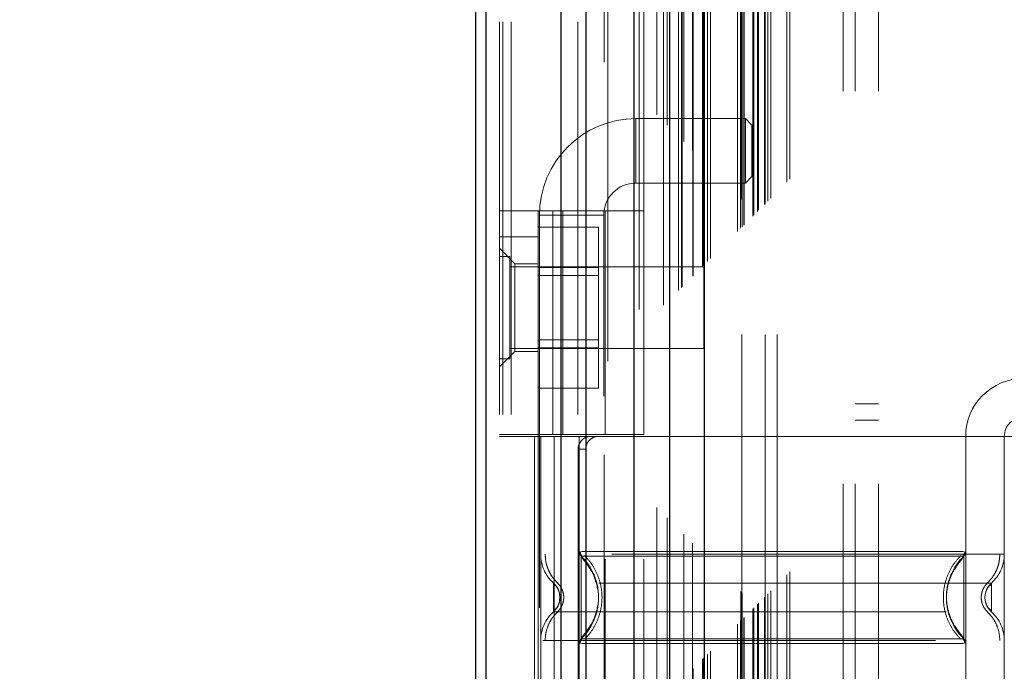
# Model space of a CAD drawing. Header units: inches. Extents: x 0.2 to 10.8, y 0.2 to 8.2.
# Tile 47 of 103: x 3.072 to 3.322, y 4.715 to 4.881. Entities that reach past the tile are written whole.
import ezdxf

# ---------------------------------------------------------------- set-up
doc = ezdxf.new("R2010")
doc.units = ezdxf.units.IN
doc.header["$MEASUREMENT"] = 0
doc.linetypes.add('HIDDEN', pattern=[0.07500000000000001, 0.05, -0.025])
doc.layers.add('DIMENSIONS', color=140, linetype='Continuous')
doc.styles.add('SLDTEXTSTYLE0', font='TXT', dxfattribs={"width": 0.7})
doc.dimstyles.new('SLDDIMSTYLE0', dxfattribs={"dimtxt": 0.0849609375, "dimasz": 0.13, "dimexe": 0, "dimexo": 0.0625, "dimgap": 0.021240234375, "dimtad": 0, "dimtih": 1, "dimtoh": 1, "dimlfac": 12, "dimrnd": 1e-09, "dimzin": 12, "dimdsep": 46, "dimtxsty": 'SLDTEXTSTYLE0', "dimsah": 1, "dimcen": 0.09, "dimadec": 0, "dimazin": 3, "dimtfac": 1, "dimtofl": 0, "dimtmove": 0, "dimatfit": 3, "dimfxl": 0, "dimfrac": 2, "dimtolj": 1, "dimtzin": 12, "dimarcsym": 0})

# ---------------------------------------------------------------- blocks, each defined once
blk = doc.blocks.new('_D')
at = {"layer": 'DIMENSIONS'}
for p, q in [((3.425508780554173, 4.960058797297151), (2.732744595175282, 4.96005879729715)), ((2.857744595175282, 4.96005879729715), (2.857744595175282, 4.591802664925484)), ((2.696170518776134, 4.437751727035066), (2.667640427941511, 4.437751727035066)), ((2.667640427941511, 4.437751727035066), (2.667640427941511, 4.302720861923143)), ((3.01931866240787, 4.437751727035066), (3.047848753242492, 4.437751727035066)), ((3.047848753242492, 4.437751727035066), (3.047848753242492, 4.302720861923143)), ((2.667640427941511, 4.302720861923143), (2.696170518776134, 4.302720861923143)), ((3.047848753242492, 4.302720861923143), (3.01931866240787, 4.302720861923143)), ((2.857744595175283, 3.803114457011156), (2.857744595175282, 4.283700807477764)), ((3.425508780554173, 3.803114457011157), (2.732744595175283, 3.803114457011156))]:
    blk.add_line(p, q, dxfattribs=at)
for points in [[(2.857744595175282, 4.96005879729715), (2.837744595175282, 4.83005879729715), (2.877744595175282, 4.83005879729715)], [(2.857744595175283, 3.803114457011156), (2.877744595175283, 3.933114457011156), (2.837744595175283, 3.933114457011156)]]:
    blk.add_solid(points, dxfattribs=at)
at = {"layer": 'DIMENSIONS', "char_height": 0.08333333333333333, "attachment_point": 1, "style": 'SLDTEXTSTYLE0'}
for s, insert in [('13.88', (2.696170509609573, 4.564194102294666)), ('352.6', (2.696170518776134, 4.410143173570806))]:
    blk.add_mtext(s, dxfattribs=dict(at, insert=insert))

msp = doc.modelspace()

# ---------------------------------------------------------------- linework, layer by layer
at = {"color": 7, "linetype": 'HIDDEN', "lineweight": 18}
for p, q in [((3.196792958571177, 3.580344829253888), (3.196792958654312, 5.565910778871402)), ((3.193792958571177, 3.580344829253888), (3.193792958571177, 5.192159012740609)), ((3.194671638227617, 3.580344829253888), (3.194671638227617, 5.191660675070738)), ((3.196792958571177, 3.580344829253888), (3.19679295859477, 5.190662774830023)), ((3.213747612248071, 3.580344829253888), (3.213747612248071, 5.182687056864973)), ((3.21586893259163, 3.580344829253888), (3.21586893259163, 5.182428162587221)), ((3.220490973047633, 5.170105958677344), (3.220490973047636, 3.593064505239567)), ((3.221414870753, 3.593978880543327), (3.221414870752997, 5.169194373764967)), ((3.229417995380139, 3.607141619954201), (3.229417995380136, 5.1560316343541)), ((3.230551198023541, 3.607248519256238), (3.230551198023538, 5.155924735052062)), ((3.233917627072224, 5.156724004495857), (3.233917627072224, 3.606449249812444)), ((3.235619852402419, 3.608183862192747), (3.235619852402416, 5.154989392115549)), ((3.236524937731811, 5.154083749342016), (3.236524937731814, 3.609087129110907)), ((3.239369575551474, 3.611933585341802), (3.239369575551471, 5.151239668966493)), ((3.240183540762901, 3.61274755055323), (3.240183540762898, 5.150425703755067)), ((3.240333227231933, 3.612897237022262), (3.24033322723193, 5.150276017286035)), ((3.24074044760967, 5.149877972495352), (3.240740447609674, 3.613307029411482)), ((3.243002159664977, 5.147639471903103), (3.243002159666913, 3.615533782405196)), ((3.243033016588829, 3.615594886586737), (3.243033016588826, 5.147579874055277)), ((3.243166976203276, 3.615730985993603), (3.243166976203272, 5.147442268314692)), ((3.245485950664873, 3.618049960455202), (3.24548595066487, 5.145123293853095)), ((3.245716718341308, 3.61827435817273), (3.245716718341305, 5.144890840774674)), ((3.24595658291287, 5.144694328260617), (3.245956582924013, 3.618478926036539)), ((3.246788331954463, 3.619352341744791), (3.24678833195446, 5.143820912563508)), ((3.24751905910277, 3.620083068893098), (3.247519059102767, 5.143090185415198)), ((3.254402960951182, 3.62696697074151), (3.254402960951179, 5.136206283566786)), ((3.255236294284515, 3.627800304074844), (3.255236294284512, 5.135372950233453)), ((3.255296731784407, 5.135296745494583), (3.255296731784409, 3.627871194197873)), ((3.255449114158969, 5.135145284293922), (3.255449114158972, 3.628030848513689)), ((3.255652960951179, 5.134956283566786), (3.255652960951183, 3.62821697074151)), ((3.255652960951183, 3.62821697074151), (3.255652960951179, 5.134956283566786)), ((3.256069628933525, 3.628633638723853), (3.256069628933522, 5.134539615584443)), ((3.256117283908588, 3.628663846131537), (3.256117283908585, 5.13449715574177)), ((3.258361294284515, 3.630925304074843), (3.258361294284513, 5.132247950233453)), ((3.258361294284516, 3.630925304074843), (3.258361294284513, 5.132247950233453)), ((3.258602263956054, 3.631166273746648), (3.258602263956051, 5.132006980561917)), ((3.259531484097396, 3.632095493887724), (3.259531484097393, 5.131077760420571)), ((3.259819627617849, 3.632383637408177), (3.259819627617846, 5.130789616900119)), ((3.26129584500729, 3.633844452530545), (3.261295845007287, 5.129330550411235)), ((3.261442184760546, 3.633986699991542), (3.261442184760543, 5.129185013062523)), ((3.262149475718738, 3.634713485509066), (3.262149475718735, 5.128459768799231)), ((3.262922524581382, 3.63548653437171), (3.26292252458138, 5.127686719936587)), ((3.267012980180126, 3.639576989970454), (3.267012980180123, 5.123596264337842)), ((3.267741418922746, 3.640308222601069), (3.267741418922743, 5.122885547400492)), ((3.281376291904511, 3.662761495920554), (3.281376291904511, 5.100344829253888)), ((3.281376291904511, 3.662761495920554), (3.281376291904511, 5.100344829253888)), ((3.284376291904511, 3.662761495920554), (3.284376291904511, 5.100344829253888)), ((3.290376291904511, 3.662761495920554), (3.290376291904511, 5.100344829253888)), ((3.255508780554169, 3.700794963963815), (3.255508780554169, 5.062378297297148)), ((3.261508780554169, 3.700794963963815), (3.261508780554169, 5.062378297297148)), ((3.264508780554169, 3.700794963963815), (3.264508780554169, 5.062378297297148)), ((3.264508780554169, 3.700794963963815), (3.264508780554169, 5.062378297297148)), ((3.228569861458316, 4.839317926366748), (3.228569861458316, 4.855722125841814)), ((3.256457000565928, 4.855722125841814), (3.228569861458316, 4.855722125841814)), ((3.256457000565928, 4.855722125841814), (3.256457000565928, 4.839317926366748)), ((3.258097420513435, 4.854081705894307), (3.256457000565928, 4.855722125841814)), ((3.258097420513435, 4.854081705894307), (3.258097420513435, 4.840958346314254)), ((3.228569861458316, 4.839317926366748), (3.256457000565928, 4.839317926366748)), ((3.256457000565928, 4.839317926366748), (3.258097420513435, 4.840958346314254)), ((3.193792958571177, 4.83221818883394), (3.230538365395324, 4.83221818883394)), ((3.203635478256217, 4.775295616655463), (3.203635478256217, 4.83221818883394)), ((3.203963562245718, 4.831115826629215), (3.220367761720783, 4.831115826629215)), ((3.203963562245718, 4.831115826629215), (3.203963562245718, 4.585052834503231)), ((3.207410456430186, 4.775295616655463), (3.207410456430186, 4.83221818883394)), ((3.209957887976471, 4.83221818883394), (3.209957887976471, 4.775295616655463)), ((3.220367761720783, 4.585052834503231), (3.220367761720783, 4.831115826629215)), ((3.220695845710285, 4.775295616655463), (3.220695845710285, 4.83221818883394)), ((3.230538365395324, 4.775295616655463), (3.230538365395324, 4.83221818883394)), ((3.203635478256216, 4.828090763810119), (3.219052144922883, 4.828090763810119)), ((3.219052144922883, 4.817842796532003), (3.219052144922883, 4.828090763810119)), ((3.193792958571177, 4.825656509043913), (3.203635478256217, 4.825656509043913)), ((3.197729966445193, 4.818766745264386), (3.193792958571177, 4.822703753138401)), ((3.196397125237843, 4.820615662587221), (3.193792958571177, 4.820615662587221)), ((3.196397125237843, 4.794573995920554), (3.196397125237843, 4.820615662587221)), ((3.197729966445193, 4.818766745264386), (3.197729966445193, 4.807611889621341)), ((3.203635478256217, 4.818766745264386), (3.197729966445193, 4.818766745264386)), ((3.24587629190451, 4.818011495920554), (3.196397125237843, 4.818011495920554)), ((3.203635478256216, 4.817842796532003), (3.219052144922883, 4.817842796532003)), ((3.219052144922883, 4.797346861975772), (3.219052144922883, 4.817842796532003)), ((3.24587629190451, 4.797178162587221), (3.24587629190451, 4.818011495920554)), ((3.219052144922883, 4.815757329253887), (3.203635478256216, 4.815757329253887)), ((3.197729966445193, 4.807611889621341), (3.197729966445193, 4.796457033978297)), ((3.203635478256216, 4.799432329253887), (3.219052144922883, 4.799432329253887)), ((3.193792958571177, 4.792520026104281), (3.197729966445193, 4.796457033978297)), ((3.196397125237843, 4.797178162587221), (3.24587629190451, 4.797178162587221)), ((3.197729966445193, 4.796457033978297), (3.203635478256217, 4.796457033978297)), ((3.203635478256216, 4.797346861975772), (3.219052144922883, 4.797346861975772)), ((3.219052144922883, 4.787098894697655), (3.219052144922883, 4.797346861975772)), ((3.193792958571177, 4.794573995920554), (3.196397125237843, 4.794573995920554)), ((3.203635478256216, 4.787098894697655), (3.219052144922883, 4.787098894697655)), ((3.290376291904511, 4.783136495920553), (3.284376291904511, 4.783136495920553)), ((3.284376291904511, 4.778969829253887), (3.290376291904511, 4.778969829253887)), ((3.230538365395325, 4.775295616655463), (3.193792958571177, 4.775295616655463)), ((3.230538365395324, 4.77480349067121), (3.193792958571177, 4.77480349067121)), ((3.202700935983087, 4.77480349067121), (3.202700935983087, 4.643569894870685)), ((3.203635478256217, 4.775295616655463), (3.203635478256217, 4.77480349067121)), ((3.203635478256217, 4.77480349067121), (3.203635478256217, 4.643569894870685)), ((3.204291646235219, 4.77480349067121), (3.204291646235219, 4.643569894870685)), ((3.204291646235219, 4.77480349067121), (3.204291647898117, 4.744796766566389)), ((3.207771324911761, 4.77480349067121), (3.207771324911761, 4.643569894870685)), ((3.214134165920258, 4.77480349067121), (3.214134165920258, 4.643569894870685)), ((3.214134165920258, 4.77480349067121), (3.214134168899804, 4.745507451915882)), ((3.220695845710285, 4.643569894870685), (3.220695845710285, 4.77480349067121)), ((3.312559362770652, 4.77480349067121), (3.230538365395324, 4.77480349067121)), ((3.230538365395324, 4.643569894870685), (3.230538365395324, 4.77480349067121)), ((3.312559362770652, 4.77480349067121), (3.312559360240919, 4.745507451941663)), ((3.327323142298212, 4.77480349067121), (3.312559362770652, 4.77480349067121)), ((3.312559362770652, 4.77480349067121), (3.312559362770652, 4.643569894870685)), ((3.322401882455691, 4.77480349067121), (3.322401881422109, 4.744796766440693)), ((3.322401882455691, 4.77480349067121), (3.322401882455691, 4.643569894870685)), ((3.213841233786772, 4.771522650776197), (3.21384123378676, 4.646850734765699)), ((3.215774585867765, 4.771522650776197), (3.213841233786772, 4.771522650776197)), ((3.215774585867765, 4.771522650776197), (3.215774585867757, 4.646850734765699)), ((3.215467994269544, 4.743086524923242), (3.214625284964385, 4.744336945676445)), ((3.209211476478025, 4.733792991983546), (3.209122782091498, 4.73461015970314)), ((3.209122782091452, 4.732975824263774), (3.209211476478, 4.733792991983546)), ((3.209212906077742, 4.733792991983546), (3.209125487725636, 4.73459695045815)), ((3.20912548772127, 4.732989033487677), (3.209212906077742, 4.733792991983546)), ((3.31756804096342, 4.734596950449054), (3.317480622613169, 4.733792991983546)), ((3.317480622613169, 4.733792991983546), (3.317568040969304, 4.732989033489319)), ((3.214625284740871, 4.723249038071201), (3.215467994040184, 4.724499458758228))]:
    msp.add_line(p, q, dxfattribs=at)
at = {"color": 7, "linetype": 'Continuous', "lineweight": 25}
for p, q in [((3.187792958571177, 3.580344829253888), (3.187792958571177, 5.192840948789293)), ((3.190428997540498, 3.580344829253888), (3.190428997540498, 5.191660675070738)), ((3.209504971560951, 3.580344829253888), (3.209504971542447, 5.182687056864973)), ((3.21586893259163, 3.580344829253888), (3.21586893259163, 5.182428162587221)), ((3.228008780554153, 5.156724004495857), (3.228008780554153, 3.606449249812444)), ((3.237093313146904, 5.147639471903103), (3.237093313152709, 3.615533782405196)), ((3.245956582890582, 5.144694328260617), (3.245956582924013, 3.618478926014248))]:
    msp.add_line(p, q, dxfattribs=at)
at = {"color": 7, "linetype": 'HIDDEN', "lineweight": 18}
for centre, radius, start, end in [((3.228569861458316, 4.831115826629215), 0.0246062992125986, 90, 180), ((3.228569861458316, 4.831115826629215), 0.008202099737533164, 90, 180), ((3.327323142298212, 4.77480349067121), 0.0147637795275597, 90, 180), ((3.327323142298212, 4.77480349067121), 0.004921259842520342, 90, 180), ((3.214134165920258, 4.744796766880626), 0.009842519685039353, 180.000000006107, 228.2366022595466), ((3.215774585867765, 4.745507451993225), 0.001640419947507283, 180.0000000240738, 225.5237275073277), ((3.310918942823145, 4.745507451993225), 0.00164041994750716, 314.4762724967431, 359.9999999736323), ((3.312559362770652, 4.744796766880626), 0.009842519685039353, 311.7633977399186, 0), ((3.214134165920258, 4.722789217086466), 0.009842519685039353, 131.7633977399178, 180), ((3.312559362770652, 4.722789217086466), 0.009842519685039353, 0, 48.23660226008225), ((3.215774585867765, 4.722078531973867), 0.001640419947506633, 134.4762724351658, 180), ((3.310918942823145, 4.722078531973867), 0.001640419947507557, 2.748536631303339e-08, 45.52372749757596)]:
    msp.add_arc(centre, radius, start, end, dxfattribs=at)
for points, knots in [([(3.216929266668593, 4.77480349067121), (3.216564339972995, 4.77480349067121), (3.216184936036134, 4.774727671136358), (3.215449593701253, 4.774413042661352), (3.21509768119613, 4.774173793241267), (3.214504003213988, 4.773569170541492), (3.214258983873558, 4.773199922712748), (3.213929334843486, 4.77239943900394), (3.213841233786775, 4.771962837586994), (3.213841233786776, 4.771522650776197)], [0, 0, 0, 0, 0.25, 0.25, 0.5, 0.5, 0.75, 0.75, 1, 1, 1, 1]), ([(3.215774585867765, 4.771522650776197), (3.215774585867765, 4.771957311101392), (3.215858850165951, 4.772383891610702), (3.216182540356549, 4.773180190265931), (3.2164217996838, 4.773544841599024), (3.217011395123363, 4.774150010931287), (3.217366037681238, 4.774393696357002), (3.218121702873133, 4.774718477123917), (3.218529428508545, 4.77480349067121), (3.218933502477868, 4.77480349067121)], [0, 0, 0, 0, 0.25, 0.25, 0.5, 0.5, 0.75, 0.75, 1, 1, 1, 1]), ([(3.322401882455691, 4.744796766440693), (3.322182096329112, 4.744796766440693), (3.321742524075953, 4.744796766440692), (3.318230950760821, 4.744796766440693), (3.312773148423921, 4.744796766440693), (3.305372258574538, 4.744796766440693), (3.296368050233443, 4.744796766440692), (3.286091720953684, 4.744796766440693), (3.274942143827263, 4.744796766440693), (3.263346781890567, 4.744796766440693), (3.25175131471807, 4.744796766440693), (3.240602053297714, 4.744796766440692), (3.23032456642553, 4.744796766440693), (3.221324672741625, 4.744796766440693), (3.213907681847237, 4.744796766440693), (3.208509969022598, 4.744796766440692), (3.205404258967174, 4.744796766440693), (3.20499962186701, 4.744796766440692), (3.204865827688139, 4.744796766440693)], [0, 0, 0, 0, 0.06454114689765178, 0.1290822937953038, 0.1936234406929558, 0.258164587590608, 0.3227057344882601, 0.3872468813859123, 0.4517880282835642, 0.5163291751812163, 0.5808703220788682, 0.6454114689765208, 0.7099526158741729, 0.7744937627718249, 0.8390349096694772, 0.9035760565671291, 0.9681172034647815, 1, 1, 1, 1]), ([(3.205431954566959, 4.744796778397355), (3.205473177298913, 4.744109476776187), (3.205556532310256, 4.742719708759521), (3.206225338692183, 4.740724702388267), (3.207248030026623, 4.738892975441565), (3.208213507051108, 4.737909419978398), (3.208690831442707, 4.737423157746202)], [0, 0, 0, 0, 0.2473384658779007, 0.5001342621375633, 0.7528702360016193, 1, 1, 1, 1]), ([(3.214371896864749, 4.745515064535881), (3.214377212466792, 4.745406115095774), (3.214387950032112, 4.745186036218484), (3.214491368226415, 4.744869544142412), (3.214643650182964, 4.744573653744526), (3.214792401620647, 4.744411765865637), (3.214866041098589, 4.744331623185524)], [0, 0, 0, 0, 0.2475219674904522, 0.4999966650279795, 0.7524730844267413, 1, 1, 1, 1]), ([(3.312068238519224, 4.744336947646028), (3.3120754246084, 4.744336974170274), (3.310796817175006, 4.744337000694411), (3.305920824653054, 4.744337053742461), (3.302308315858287, 4.744337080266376), (3.2932861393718, 4.744337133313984), (3.28788264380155, 4.744337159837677), (3.276100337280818, 4.744337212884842), (3.269723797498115, 4.744337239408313), (3.256970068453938, 4.744337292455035), (3.250592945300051, 4.744337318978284), (3.238811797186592, 4.744337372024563), (3.23340645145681, 4.744337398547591), (3.224385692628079, 4.744337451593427), (3.220772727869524, 4.744337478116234), (3.215896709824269, 4.744337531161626), (3.214615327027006, 4.744337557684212), (3.214625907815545, 4.744337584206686)], [0, 0, 0, 0, 0.125, 0.125, 0.25, 0.25, 0.375, 0.375, 0.5, 0.5, 0.625, 0.625, 0.75, 0.75, 0.875, 0.875, 1, 1, 1, 1]), ([(3.214625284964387, 4.744336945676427), (3.214625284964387, 4.744364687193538), (3.214625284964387, 4.742615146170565), (3.214625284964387, 4.737932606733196), (3.214625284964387, 4.733792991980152), (3.214625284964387, 4.729653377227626), (3.214625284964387, 4.724970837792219), (3.214625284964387, 4.723221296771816), (3.214625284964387, 4.723249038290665)], [6.283185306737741, 6.283185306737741, 6.283185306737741, 6.283185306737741, 7.068583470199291, 7.46128255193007, 7.85398163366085, 8.24668071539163, 8.6393797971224, 9.42477796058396, 9.42477796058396, 9.42477796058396, 9.42477796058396]), ([(3.218978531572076, 4.735269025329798), (3.218749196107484, 4.736475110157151), (3.218362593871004, 4.738508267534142), (3.216985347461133, 4.740948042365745), (3.215772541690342, 4.742767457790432), (3.215025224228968, 4.743656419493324), (3.214625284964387, 4.744132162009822)], [0, 0, 0, 0, 0.3903267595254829, 0.6579932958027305, 0.8169694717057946, 1, 1, 1, 1]), ([(3.311985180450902, 4.745507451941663), (3.311891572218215, 4.745507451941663), (3.311559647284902, 4.745507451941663), (3.309032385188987, 4.745507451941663), (3.304549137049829, 4.745507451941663), (3.298364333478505, 4.745507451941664), (3.290865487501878, 4.745507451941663), (3.28230063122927, 4.745507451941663), (3.273009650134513, 4.745507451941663), (3.263346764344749, 4.745507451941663), (3.25368387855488, 4.745507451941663), (3.244392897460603, 4.745507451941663), (3.235828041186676, 4.745507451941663), (3.228329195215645, 4.745507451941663), (3.222144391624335, 4.745507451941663), (3.217661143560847, 4.745507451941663), (3.215133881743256, 4.745507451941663), (3.214801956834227, 4.745507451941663), (3.214708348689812, 4.745507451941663)], [0, 0, 0, 0, 0.02656569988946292, 0.09419917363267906, 0.1618326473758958, 0.2294661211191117, 0.297099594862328, 0.3647330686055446, 0.4323665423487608, 0.5000000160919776, 0.5676334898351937, 0.6352669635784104, 0.7029004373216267, 0.7705339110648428, 0.8381673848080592, 0.9058008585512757, 0.9734343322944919, 1, 1, 1, 1]), ([(3.215480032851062, 4.744435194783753), (3.216141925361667, 4.743707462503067), (3.217465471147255, 4.742252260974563), (3.218840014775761, 4.739603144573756), (3.219717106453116, 4.736761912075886), (3.220018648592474, 4.733792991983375), (3.219717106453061, 4.73082407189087), (3.218840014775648, 4.727982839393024), (3.217465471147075, 4.725333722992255), (3.21614192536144, 4.723878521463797), (3.21548003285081, 4.723150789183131)], [0, 0, 0, 0, 0.1250857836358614, 0.250126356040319, 0.3751554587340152, 0.5000000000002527, 0.624844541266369, 0.7498736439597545, 0.874914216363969, 1, 1, 1, 1]), ([(3.311318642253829, 4.723150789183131), (3.310655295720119, 4.72387852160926), (3.309328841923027, 4.725333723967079), (3.30795127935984, 4.727982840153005), (3.307072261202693, 4.730824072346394), (3.306770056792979, 4.733792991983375), (3.307072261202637, 4.736761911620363), (3.307951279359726, 4.739603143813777), (3.309328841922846, 4.74225225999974), (3.310655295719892, 4.743707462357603), (3.311318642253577, 4.744435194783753)], [0, 0, 0, 0, 0.1250856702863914, 0.2501262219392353, 0.3751553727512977, 0.4999999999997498, 0.6248446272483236, 0.7498737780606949, 0.8749143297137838, 1, 1, 1, 1]), ([(3.312068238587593, 4.723249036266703), (3.309253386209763, 4.725980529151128), (3.306033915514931, 4.733792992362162), (3.309253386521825, 4.741605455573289), (3.312068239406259, 4.744336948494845)], [0.02713175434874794, 0.02713175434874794, 0.02713175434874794, 0.02713175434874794, 0.499999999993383, 0.9728682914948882, 0.9728682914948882, 0.9728682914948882, 0.9728682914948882]), ([(3.312068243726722, 4.74413216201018), (3.311668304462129, 4.743656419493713), (3.31092098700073, 4.74276745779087), (3.309708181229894, 4.740948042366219), (3.308330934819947, 4.738508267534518), (3.307944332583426, 4.736475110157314), (3.307714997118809, 4.735269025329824)], [0, 0, 0, 0, 0.1830305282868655, 0.342006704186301, 0.6096732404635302, 1, 1, 1, 1]), ([(3.311827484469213, 4.744331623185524), (3.311901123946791, 4.744411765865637), (3.312049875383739, 4.744573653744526), (3.31220215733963, 4.744869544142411), (3.312305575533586, 4.745186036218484), (3.312316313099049, 4.745406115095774), (3.312321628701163, 4.745515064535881)], [0, 0, 0, 0, 0.2475269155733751, 0.5000033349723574, 0.7524780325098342, 1, 1, 1, 1]), ([(3.312068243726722, 4.723249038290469), (3.312068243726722, 4.723221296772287), (3.312068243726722, 4.724970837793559), (3.312068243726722, 4.729653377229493), (3.312068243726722, 4.733792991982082), (3.312068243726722, 4.737932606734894), (3.312068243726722, 4.742615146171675), (3.312068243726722, 4.744364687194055), (3.312068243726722, 4.744336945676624)], [3.14159265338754, 3.14159265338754, 3.14159265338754, 3.14159265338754, 3.92699081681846, 4.31968989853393, 4.71238898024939, 5.10508806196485, 5.49778714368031, 6.28318530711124, 6.28318530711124, 6.28318530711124, 6.28318530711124]), ([(3.318002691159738, 4.737423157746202), (3.318480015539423, 4.737909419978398), (3.319445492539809, 4.738892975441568), (3.320468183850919, 4.740724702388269), (3.321136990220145, 4.742719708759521), (3.321220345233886, 4.744109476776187), (3.321261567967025, 4.744796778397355)], [0, 0, 0, 0, 0.2471297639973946, 0.4998657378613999, 0.7526615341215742, 1, 1, 1, 1]), ([(3.218002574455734, 4.728659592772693), (3.218526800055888, 4.730370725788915), (3.219575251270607, 4.733792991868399), (3.218526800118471, 4.737215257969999), (3.218002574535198, 4.73892639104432)], [0, 0, 0, 0, 0.4999999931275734, 0.9999999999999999, 0.9999999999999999, 0.9999999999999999, 0.9999999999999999]), ([(3.319115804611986, 4.73745434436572), (3.319125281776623, 4.73745434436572), (3.315846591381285, 4.737454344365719), (3.30316964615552, 4.73745434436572), (3.285507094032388, 4.73745434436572), (3.263346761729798, 4.73745434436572), (3.241186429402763, 4.73745434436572), (3.22352387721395, 4.73745434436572), (3.210846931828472, 4.73745434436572), (3.207568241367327, 4.73745434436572), (3.207577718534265, 4.73745434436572)], [4.712414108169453, 4.712414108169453, 4.712414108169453, 4.712414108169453, 5.15721612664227, 5.4883921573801, 5.8858033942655, 6.2832146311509, 6.68062586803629, 7.07803710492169, 7.40921313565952, 7.854015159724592, 7.854015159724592, 7.854015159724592, 7.854015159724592]), ([(3.208668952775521, 4.735987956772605), (3.208544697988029, 4.736229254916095), (3.208262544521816, 4.736777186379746), (3.207823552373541, 4.737211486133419), (3.207577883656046, 4.73745452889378)], [0, 0, 0, 0, 0.4403801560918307, 1, 1, 1, 1]), ([(3.207578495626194, 4.737455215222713), (3.207578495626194, 4.737455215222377), (3.207578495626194, 4.737359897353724), (3.207578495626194, 4.736992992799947), (3.207578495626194, 4.736721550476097), (3.207578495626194, 4.736043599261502), (3.207578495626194, 4.735637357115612), (3.207578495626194, 4.734751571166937), (3.207578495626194, 4.734272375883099), (3.207578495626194, 4.733313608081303), (3.207578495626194, 4.732834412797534), (3.207578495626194, 4.73194862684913), (3.207578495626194, 4.731542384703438), (3.207578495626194, 4.730864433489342), (3.207578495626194, 4.73059299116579), (3.207578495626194, 4.730226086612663), (3.207578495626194, 4.730130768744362), (3.207578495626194, 4.730130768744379)], [0, 0, 0, 0, 0.125, 0.125, 0.25, 0.25, 0.375, 0.375, 0.5, 0.5, 0.625, 0.625, 0.75, 0.75, 0.875, 0.875, 1, 1, 1, 1]), ([(3.208891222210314, 4.735457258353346), (3.208856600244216, 4.735571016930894), (3.208721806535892, 4.73601391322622), (3.20829544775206, 4.736715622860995), (3.207817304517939, 4.737208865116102), (3.207578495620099, 4.737455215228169)], [0, 0, 0, 0, 0.1474872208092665, 0.5742120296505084, 1, 1, 1, 1]), ([(3.209184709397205, 4.734307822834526), (3.209135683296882, 4.734606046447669), (3.209036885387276, 4.735207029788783), (3.208686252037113, 4.736013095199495), (3.20821090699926, 4.736706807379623), (3.207790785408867, 4.7370141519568), (3.207578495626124, 4.737169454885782)], [0, 0, 0, 0, 0.2435770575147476, 0.4908590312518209, 0.7427282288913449, 1, 1, 1, 1]), ([(3.208526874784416, 4.737487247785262), (3.208769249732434, 4.737241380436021), (3.209254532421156, 4.736749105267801), (3.209763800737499, 4.735830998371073), (3.210091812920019, 4.734837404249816), (3.210206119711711, 4.733792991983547), (3.210091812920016, 4.732748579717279), (3.209763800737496, 4.731754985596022), (3.209254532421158, 4.730836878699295), (3.208769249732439, 4.730344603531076), (3.208526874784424, 4.730098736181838)], [0, 0, 0, 0, 0.1248322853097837, 0.2499389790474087, 0.3751056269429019, 0.5000000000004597, 0.6248943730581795, 0.7500610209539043, 0.8751677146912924, 0.9999999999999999, 0.9999999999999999, 0.9999999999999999, 0.9999999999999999]), ([(3.31816665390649, 4.730098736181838), (3.317924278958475, 4.730344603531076), (3.317438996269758, 4.730836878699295), (3.31692972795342, 4.731754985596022), (3.3166017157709, 4.732748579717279), (3.316487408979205, 4.733792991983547), (3.316601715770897, 4.734837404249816), (3.316929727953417, 4.735830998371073), (3.317438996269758, 4.736749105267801), (3.317924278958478, 4.737241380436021), (3.318166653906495, 4.737487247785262)], [0, 0, 0, 0, 0.1248322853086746, 0.2499389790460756, 0.3751056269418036, 0.4999999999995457, 0.6248943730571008, 0.7500610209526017, 0.8751677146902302, 1, 1, 1, 1]), ([(3.319115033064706, 4.737169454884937), (3.318902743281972, 4.737014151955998), (3.318482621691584, 4.736706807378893), (3.318007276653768, 4.736013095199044), (3.317656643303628, 4.735207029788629), (3.317557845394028, 4.734606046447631), (3.317508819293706, 4.734307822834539)], [0, 0, 0, 0, 0.2572717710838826, 0.50914096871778, 0.7564229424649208, 1, 1, 1, 1]), ([(3.319115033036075, 4.737455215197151), (3.318876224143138, 4.737208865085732), (3.318398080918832, 4.736715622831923), (3.317971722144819, 4.736013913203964), (3.317836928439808, 4.735571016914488), (3.317802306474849, 4.735457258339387)], [0, 0, 0, 0, 0.4257879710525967, 0.8525127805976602, 1, 1, 1, 1]), ([(3.319115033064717, 4.730130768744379), (3.319115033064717, 4.73013076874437), (3.319115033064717, 4.730226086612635), (3.319115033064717, 4.730592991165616), (3.319115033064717, 4.730864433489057), (3.319115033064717, 4.731542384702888), (3.319115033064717, 4.731948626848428), (3.319115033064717, 4.732834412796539), (3.319115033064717, 4.733313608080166), (3.319115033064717, 4.734272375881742), (3.319115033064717, 4.734751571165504), (3.319115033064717, 4.735637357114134), (3.319115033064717, 4.736043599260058), (3.319115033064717, 4.73672155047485), (3.319115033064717, 4.736992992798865), (3.319115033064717, 4.737359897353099), (3.319115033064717, 4.737455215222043), (3.319115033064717, 4.737455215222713)], [0, 0, 0, 0, 0.125, 0.125, 0.25, 0.25, 0.375, 0.375, 0.5, 0.5, 0.625, 0.625, 0.75, 0.75, 0.875, 0.875, 1, 1, 1, 1]), ([(3.207578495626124, 4.730416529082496), (3.207790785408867, 4.730571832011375), (3.208210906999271, 4.730879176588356), (3.20868625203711, 4.731572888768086), (3.209036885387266, 4.732378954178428), (3.209135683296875, 4.732979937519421), (3.2091847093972, 4.733278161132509)], [0, 0, 0, 0, 0.2572717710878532, 0.5091409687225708, 0.7564229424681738, 1, 1, 1, 1]), ([(3.317508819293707, 4.733278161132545), (3.317557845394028, 4.732979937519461), (3.31765664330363, 4.732378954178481), (3.318007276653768, 4.73157288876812), (3.318482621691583, 4.73087917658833), (3.318902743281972, 4.730571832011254), (3.319115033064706, 4.73041652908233)], [0, 0, 0, 0, 0.243577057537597, 0.4908590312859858, 0.7427282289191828, 0.9999999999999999, 0.9999999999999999, 0.9999999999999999, 0.9999999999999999]), ([(3.207577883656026, 4.730131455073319), (3.207823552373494, 4.730374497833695), (3.208262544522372, 4.73080879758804), (3.208544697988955, 4.731356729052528), (3.208668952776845, 4.731598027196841)], [0, 0, 0, 0, 0.5596198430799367, 1, 1, 1, 1]), ([(3.207578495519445, 4.730130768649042), (3.207817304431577, 4.730377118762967), (3.208295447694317, 4.730870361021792), (3.20872180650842, 4.731572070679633), (3.208856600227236, 4.732014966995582), (3.208891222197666, 4.732128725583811)], [0, 0, 0, 0, 0.4257879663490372, 0.852512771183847, 1, 1, 1, 1]), ([(3.214625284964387, 4.723453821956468), (3.215025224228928, 4.723929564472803), (3.215772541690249, 4.724818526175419), (3.216985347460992, 4.726637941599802), (3.21836259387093, 4.729077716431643), (3.218749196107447, 4.731110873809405), (3.218978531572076, 4.732316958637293)], [0, 0, 0, 0, 0.1830305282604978, 0.3420067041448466, 0.6096732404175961, 1, 1, 1, 1]), ([(3.307714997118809, 4.732316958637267), (3.307944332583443, 4.731110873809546), (3.308330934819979, 4.729077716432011), (3.309708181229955, 4.726637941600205), (3.310920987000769, 4.724818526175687), (3.311668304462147, 4.723929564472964), (3.312068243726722, 4.723453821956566)], [0, 0, 0, 0, 0.390326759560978, 0.657993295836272, 0.8169694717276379, 1, 1, 1, 1]), ([(3.317802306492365, 4.732128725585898), (3.317836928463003, 4.732014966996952), (3.317971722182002, 4.731572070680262), (3.31839808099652, 4.730870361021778), (3.318876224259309, 4.730377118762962), (3.319115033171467, 4.730130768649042)], [0, 0, 0, 0, 0.1474872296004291, 0.5742120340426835, 1, 1, 1, 1]), ([(3.208690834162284, 4.730162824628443), (3.208213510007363, 4.729676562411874), (3.207248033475, 4.728693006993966), (3.20622534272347, 4.726861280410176), (3.2055565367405, 4.724866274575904), (3.205473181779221, 4.723476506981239), (3.205431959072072, 4.722789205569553)], [0, 0, 0, 0, 0.2471297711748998, 0.4998657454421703, 0.7526615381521, 1, 1, 1, 1]), ([(3.207577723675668, 4.730131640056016), (3.207568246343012, 4.730131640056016), (3.210846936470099, 4.730131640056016), (3.223523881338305, 4.730131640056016), (3.241186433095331, 4.730131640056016), (3.263346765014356, 4.730131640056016), (3.28550709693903, 4.730131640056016), (3.303169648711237, 4.730131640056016), (3.315846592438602, 4.730131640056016), (3.319125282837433, 4.730131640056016), (3.319115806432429, 4.730131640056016)], [4.712364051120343, 4.712364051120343, 4.712364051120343, 4.712364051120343, 5.15716607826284, 5.488342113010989, 5.885753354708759, 6.28316459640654, 6.68057583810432, 7.077987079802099, 7.40916311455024, 7.853965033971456, 7.853965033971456, 7.853965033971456, 7.853965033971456]), ([(3.321261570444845, 4.722789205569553), (3.321220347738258, 4.723476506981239), (3.32113699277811, 4.724866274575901), (3.320468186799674, 4.726861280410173), (3.319445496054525, 4.728693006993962), (3.318480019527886, 4.729676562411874), (3.318002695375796, 4.730162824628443)], [0, 0, 0, 0, 0.2473384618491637, 0.5001342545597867, 0.7528702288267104, 1, 1, 1, 1]), ([(3.214866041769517, 4.723254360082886), (3.214792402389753, 4.723174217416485), (3.214643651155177, 4.723012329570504), (3.214491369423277, 4.722716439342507), (3.214387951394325, 4.722399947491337), (3.214377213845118, 4.722179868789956), (3.214371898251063, 4.722070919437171)], [0, 0, 0, 0, 0.2475269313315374, 0.5000033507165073, 0.7524780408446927, 0.9999999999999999, 0.9999999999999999, 0.9999999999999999, 0.9999999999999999]), ([(3.214625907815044, 4.723248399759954), (3.214615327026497, 4.723248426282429), (3.215896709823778, 4.723248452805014), (3.220772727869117, 4.723248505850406), (3.22438569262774, 4.723248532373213), (3.233406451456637, 4.723248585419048), (3.238811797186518, 4.723248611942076), (3.250592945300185, 4.723248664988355), (3.25697006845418, 4.723248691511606), (3.269723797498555, 4.723248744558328), (3.27610033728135, 4.723248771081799), (3.287882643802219, 4.723248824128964), (3.293286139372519, 4.723248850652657), (3.302308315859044, 4.723248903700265), (3.305920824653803, 4.723248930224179), (3.310796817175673, 4.723248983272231), (3.312075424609, 4.723249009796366), (3.312068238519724, 4.723249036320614)], [0, 0, 0, 0, 0.125, 0.125, 0.25, 0.25, 0.375, 0.375, 0.5, 0.5, 0.625, 0.625, 0.75, 0.75, 0.875, 0.875, 1, 1, 1, 1]), ([(3.312321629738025, 4.722070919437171), (3.312316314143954, 4.722179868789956), (3.312305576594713, 4.722399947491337), (3.312202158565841, 4.722716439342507), (3.312049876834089, 4.723012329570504), (3.311901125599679, 4.723174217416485), (3.311827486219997, 4.723254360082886)], [0, 0, 0, 0, 0.2475219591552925, 0.4999966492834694, 0.7524730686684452, 1, 1, 1, 1]), ([(3.204865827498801, 4.722789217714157), (3.204999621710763, 4.722789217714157), (3.205404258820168, 4.722789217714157), (3.208509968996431, 4.722789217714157), (3.213907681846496, 4.722789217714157), (3.221324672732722, 4.722789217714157), (3.230324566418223, 4.722789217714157), (3.24060205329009, 4.722789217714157), (3.251751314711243, 4.722789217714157), (3.26334678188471, 4.722789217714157), (3.274942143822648, 4.722789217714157), (3.286091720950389, 4.722789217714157), (3.296368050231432, 4.722789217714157), (3.30537225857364, 4.722789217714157), (3.312773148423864, 4.722789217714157), (3.318230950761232, 4.722789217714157), (3.321742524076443, 4.722789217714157), (3.322182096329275, 4.722789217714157), (3.322401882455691, 4.722789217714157)], [0, 0, 0, 0, 0.03188280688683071, 0.09642395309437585, 0.1609650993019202, 0.225506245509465, 0.2900473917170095, 0.3545885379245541, 0.4191296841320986, 0.4836708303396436, 0.5482119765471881, 0.6127531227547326, 0.677294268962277, 0.7418354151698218, 0.8063765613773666, 0.8709177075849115, 0.935458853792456, 0.9999999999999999, 0.9999999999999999, 0.9999999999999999, 0.9999999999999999]), ([(3.214708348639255, 4.722078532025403), (3.214801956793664, 4.722078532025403), (3.21513388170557, 4.722078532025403), (3.217661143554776, 4.722078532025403), (3.222144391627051, 4.722078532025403), (3.228329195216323, 4.722078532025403), (3.235828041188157, 4.722078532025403), (3.244392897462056, 4.722078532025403), (3.253683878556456, 4.722078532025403), (3.263346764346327, 4.722078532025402), (3.27300965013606, 4.722078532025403), (3.282300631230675, 4.722078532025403), (3.290865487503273, 4.722078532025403), (3.298364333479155, 4.722078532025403), (3.304549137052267, 4.722078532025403), (3.309032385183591, 4.722078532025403), (3.311559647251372, 4.722078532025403), (3.311891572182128, 4.722078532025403), (3.311985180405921, 4.722078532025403)], [0, 0, 0, 0, 0.02656567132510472, 0.0941991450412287, 0.1618326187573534, 0.2294660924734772, 0.2970995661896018, 0.3647330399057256, 0.4323665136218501, 0.499999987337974, 0.5676334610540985, 0.6352669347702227, 0.7029004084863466, 0.7705338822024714, 0.8381673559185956, 0.9058008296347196, 0.9734343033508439, 1, 1, 1, 1])]:
    msp.add_open_spline(points, degree=3, knots=knots, dxfattribs=at)
for points in [[(3.219051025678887, 4.733792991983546), (3.219054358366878, 4.735751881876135), (3.218266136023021, 4.739661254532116), (3.216020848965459, 4.742965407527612), (3.214625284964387, 4.744336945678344)], [(3.312068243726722, 4.744336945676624), (3.310672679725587, 4.742965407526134), (3.30842739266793, 4.739661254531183), (3.307639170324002, 4.735751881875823), (3.307642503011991, 4.733792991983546)], [(3.214625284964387, 4.723249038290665), (3.216020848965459, 4.724620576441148), (3.218266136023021, 4.727924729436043), (3.219054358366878, 4.731834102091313), (3.219051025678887, 4.733792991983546)], [(3.307642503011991, 4.733792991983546), (3.307639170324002, 4.731834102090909), (3.30842739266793, 4.727924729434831), (3.310672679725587, 4.724620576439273), (3.312068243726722, 4.723249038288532)]]:
    msp.add_open_spline(points, degree=3, dxfattribs=at)

# ---------------------------------------------------------------- dimensions: what is measured, and where the dimension line sits
at = {"layer": 'DIMENSIONS'}
dim = msp.add_linear_dim(base=(2.857744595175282, 4.96005879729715), p1=(3.475508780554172, 3.803114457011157), p2=(3.475508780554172, 4.960058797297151), angle=90.0000000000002, dimstyle='SLDDIMSTYLE0', dxfattribs=at)
dim.commit()
dim.dimension.update_dxf_attribs({"geometry": '_D', "text_midpoint": (2.857744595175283, 4.437751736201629), "dimtype": 160})

doc.saveas('drawing.dxf')
